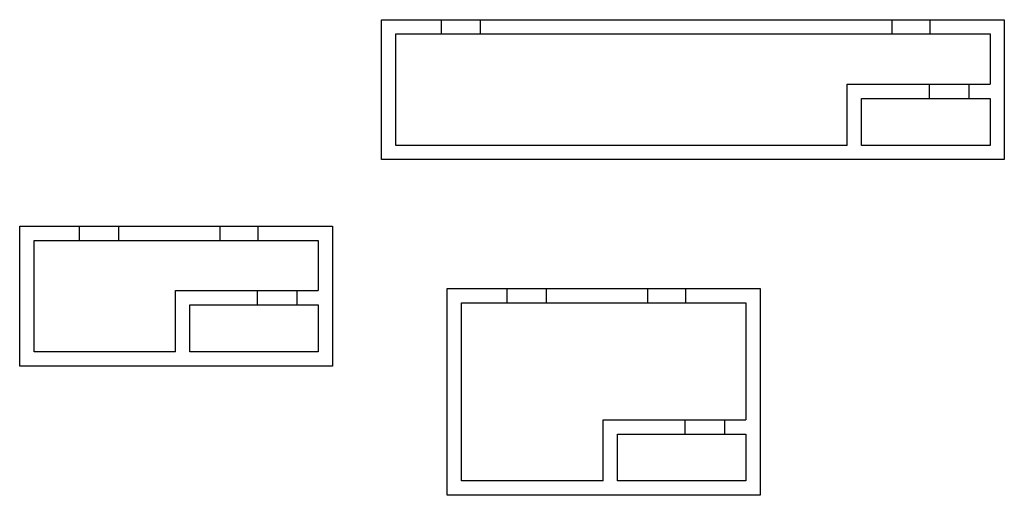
# Model space of a CAD drawing. Header units: millimetres. Extents: x 1066 to 8126, y 26 to 3436.
import ezdxf

# ---------------------------------------------------------------- set-up
doc = ezdxf.new("R2010")
doc.units = ezdxf.units.MM

msp = doc.modelspace()

# ---------------------------------------------------------------- linework, layer by layer
for p, q in [((4090.7, 3333.7), (4090.7, 3436.3)), ((4371, 3333.7), (4371, 3436.3)), ((7322, 3333.7), (7322, 3436.3)), ((7594.6, 3333.7), (7594.6, 3436.3)), ((7588.9, 2872.1), (7588.9, 2974.6)), ((7874.1, 2872.1), (7874.1, 2974.6)), ((1496.3, 1853.9), (1496.3, 1956.5)), ((1776.7, 1853.9), (1776.7, 1956.5)), ((2504.1, 1853.9), (2504.1, 1956.5)), ((2776.6, 1853.9), (2776.6, 1956.5)), ((2771, 1392.3), (2771, 1494.9)), ((3056.1, 1392.3), (3056.1, 1494.9)), ((4562.6, 1406.4), (4562.6, 1509)), ((4843, 1406.4), (4843, 1509)), ((5570.4, 1406.4), (5570.4, 1509)), ((5842.9, 1406.4), (5842.9, 1509)), ((5837.3, 465.1), (5837.3, 567.6)), ((6122.4, 465.1), (6122.4, 567.6))]:
    msp.add_line(p, q)
for points in [[(3660.7, 3436.3), (8126.3, 3436.3), (8126.3, 2432.6), (3660.7, 2432.6)], [(1066.3, 1956.5), (3308.3, 1956.5), (3308.3, 952.8), (1066.3, 952.8)], [(4132.6, 1509), (6374.6, 1509), (6374.6, 25.6), (4132.6, 25.6)]]:
    msp.add_lwpolyline(points, close=True)
for points in [[(7000.7, 2535.2), (3763.2, 2535.2), (3763.2, 3333.7), (8023.7, 3333.7), (8023.7, 2974.6)], [(7000.7, 2535.2), (7000.7, 2974.6), (8023.7, 2974.6)], [(8023.7, 2872.1), (8023.7, 2535.2), (7103.3, 2535.2)], [(7103.3, 2535.2), (7103.3, 2872.1), (8023.7, 2872.1)], [(2182.7, 1055.4), (1168.9, 1055.4), (1168.9, 1853.9), (3205.7, 1853.9), (3205.7, 1494.9)], [(2182.7, 1055.4), (2182.7, 1494.9), (3205.7, 1494.9)], [(2285.3, 1055.4), (2285.3, 1392.3), (3205.7, 1392.3)], [(3205.7, 1392.3), (3205.7, 1055.4), (2285.3, 1055.4)], [(5249, 128.2), (4235.2, 128.2), (4235.2, 1406.4), (6272, 1406.4), (6272, 567.6)], [(5249, 128.2), (5249, 567.6), (6272, 567.6)], [(6272, 465.1), (6272, 128.2), (5351.6, 128.2)], [(5351.6, 128.2), (5351.6, 465.1), (6272, 465.1)]]:
    msp.add_lwpolyline(points)

doc.saveas('drawing.dxf')
